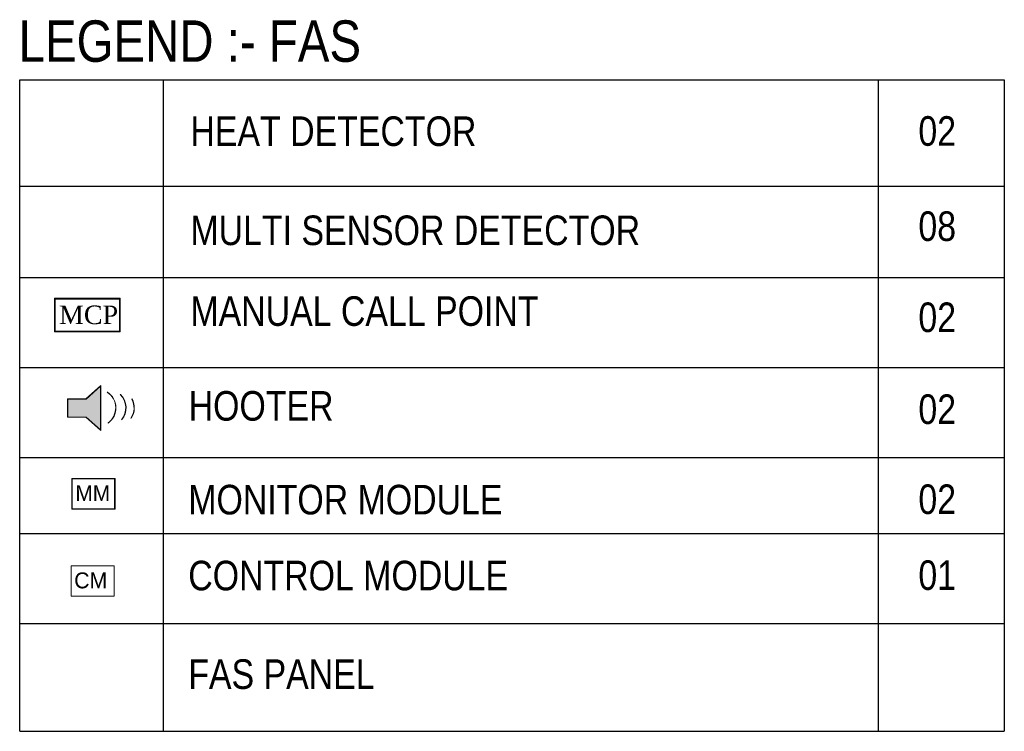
# Model space of a CAD drawing. Header units: millimetres. Extents: x -116878 to 389011, y -1241 to 103674.
# Tile 2 of 103: x 2471 to 10796, y 12446 to 18465. Entities that reach past the tile are written whole.
import ezdxf

# ---------------------------------------------------------------- set-up
doc = ezdxf.new("R2010")
doc.units = ezdxf.units.MM
doc.header["$MEASUREMENT"] = 0
for name, color, linetype, lineweight in [('FAS CONTROL MODULE', 1, 'Continuous', 0), ('FAS Legend', 6, 'Continuous', 0), ('FAS MINITOR MODULE', 6, 'Continuous', 0), ('Hooter-Loop Sounder', 5, 'Continuous', 15), ('Manual Call Point', 30, 'Continuous', 15)]:
    doc.layers.add(name, color=color, linetype=linetype, lineweight=lineweight)
doc.styles.add('ARL', font='ARIALN.TTF')
doc.styles.add('ROMANT', font='arial.ttf')

# ---------------------------------------------------------------- blocks, each defined once
blk = doc.blocks.new('tyert')
at = {"layer": 'Hooter-Loop Sounder'}
h = blk.add_hatch(color=6, dxfattribs=at)
h.paths.add_polyline_path([(760323.2, 179300.5), (760295.3, 179275.4), (760260.7, 179275.4), (760260.7, 179240.4), (760295.3, 179240.4), (760323.2, 179215.3)])
h.paths.add_polyline_path([(760322.7, 179216.3), (760295.5, 179240.8), (760261.1, 179240.8), (760261.1, 179274.9), (760295.5, 179274.9), (760322.7, 179299.5)], flags=16)
blk.add_hatch(color=256, dxfattribs=at).paths.add_polyline_path([(760295.5, 179240.8), (760322.7, 179216.3), (760322.7, 179299.5), (760295.5, 179274.9), (760261.1, 179274.9), (760261.1, 179240.8)])
h = blk.add_hatch(color=6, dxfattribs=at)
h.paths.add_polyline_path([(760382.6, 179275.2), (760382.2, 179275, -0.279205), (760380.5, 179238.8), (760380.9, 179238.6, 0.279205)])
h.paths.add_polyline_path([(760360.5, 179283.7), (760360.2, 179283.4, -0.39448), (760362.5, 179235.7), (760362.9, 179235.4, 0.39448)])
h.paths.add_polyline_path([(760335.9, 179288), (760335.7, 179287.7, -0.529146), (760337.1, 179229.9), (760337.4, 179229.5, 0.529146)])
at = {"layer": 'Hooter-Loop Sounder', "color": 6}
for p, q in [((760295.3, 179275.4), (760323.2, 179300.5)), ((760295.5, 179274.9), (760322.7, 179299.5)), ((760322.7, 179299.5), (760322.7, 179216.3)), ((760323.2, 179300.5), (760323.2, 179215.3)), ((760260.7, 179275.4), (760295.3, 179275.4)), ((760260.7, 179275.4), (760260.7, 179240.4)), ((760261.1, 179274.9), (760295.5, 179274.9)), ((760261.1, 179274.9), (760261.1, 179240.8)), ((760335.9, 179288), (760335.7, 179287.7)), ((760360.5, 179283.7), (760360.2, 179283.4)), ((760382.6, 179275.2), (760382.2, 179275)), ((760260.7, 179240.4), (760295.3, 179240.4)), ((760261.1, 179240.8), (760295.5, 179240.8)), ((760295.3, 179240.4), (760323.2, 179215.3)), ((760295.5, 179240.8), (760322.7, 179216.3)), ((760362.5, 179235.7), (760362.9, 179235.4)), ((760380.9, 179238.6), (760380.5, 179238.8)), ((760337.4, 179229.5), (760337.1, 179229.9))]:
    blk.add_line(p, q, dxfattribs=at)
for centre, radius, start, end in [((760316.8, 179258.3), 34.9, 305.635, 57.1765), ((760316.8, 179258.3), 35.4, 305.635, 57.1765), ((760335.9, 179258.3), 34.9, 319.7232, 45.8361), ((760335.9, 179258.3), 35.4, 319.7232, 45.8361), ((760351.5, 179258.3), 34.9, 326.0883, 28.4882), ((760351.5, 179258.3), 35.4, 326.0883, 28.4882)]:
    blk.add_arc(centre, radius, start, end, dxfattribs=at)
blk = doc.blocks.new('ert')
at = {"layer": 'Manual Call Point'}
h = blk.add_hatch(color=20, dxfattribs=at)
h.paths.add_polyline_path([(759929.1, 178812.4), (759929.1, 178743.2), (760063.9, 178743.2), (760063.9, 178812.4)])
h.paths.add_polyline_path([(760062.4, 178810.5), (760062.4, 178744.9), (759930.8, 178744.9), (759930.8, 178810.5)], flags=16)
at = {"layer": 'Manual Call Point', "color": 20}
for points in [[(759929.1, 178812.4), (760063.9, 178812.4), (760063.9, 178743.2), (759929.1, 178743.2)], [(759930.8, 178810.5), (760062.4, 178810.5), (760062.4, 178744.9), (759930.8, 178744.9)]]:
    blk.add_lwpolyline(points, close=True, dxfattribs=at)
at = {"layer": 'Manual Call Point', "color": 20, "insert": (759938.6, 178797.2), "char_height": 37.876, "width": 473.451, "attachment_point": 1, "style": 'ROMANT'}
blk.add_mtext('{\\fTimes New Roman|b0|i0|c0|p18;MCP}', dxfattribs=at)
blk = doc.blocks.new('MM')
at = {"layer": 'FAS CONTROL MODULE', "linetype": 'Continuous'}
for points in [[(456442.1, 90526.3), (456558.9, 90526.3), (456558.9, 90443.1), (456442.1, 90443.1)], [(456443.2, 90525.2), (456557.7, 90525.2), (456557.7, 90444.2), (456443.2, 90444.2)]]:
    blk.add_lwpolyline(points, close=True, dxfattribs=at)
blk.add_text('MM', height=42.24, dxfattribs=at).set_placement((456451.5, 90465.1))
blk = doc.blocks.new('CONTROL MODULE')
at = {"layer": 'FAS CONTROL MODULE', "linetype": 'Continuous'}
blk.add_lwpolyline([(110963, 48512), (111535, 48512), (111535, 48107), (110963, 48107)], close=True, dxfattribs=at)
blk.add_text('CM', height=211.2, dxfattribs=at).set_placement((111004, 48211))

msp = doc.modelspace()

# ---------------------------------------------------------------- linework, layer by layer
at = {"layer": 'FAS Legend', "color": 0, "lineweight": 30}
for p, q in [((2471.2, 12445.9), (2471.2, 17956.1)), ((2471.2, 17956.1), (10796.4, 17956.1)), ((3685.3, 17956.1, 0), (3685.3, 12445.9)), ((9729.2, 17956.1), (9729.2, 12445.9)), ((10796.4, 17956.1), (10796.4, 12445.9)), ((2471.2, 17057.9, 0), (10796.4, 17057.9, 0)), ((2471.2, 16284.2, 0), (10796.4, 16284.2, 0)), ((2471.2, 15522.7, 0), (10796.4, 15522.7, 0)), ((2471.2, 14761.2, 0), (10796.4, 14761.2, 0)), ((2471.2, 14119.2, 0), (10796.4, 14119.2, 0)), ((2471.2, 13357.7, 0), (10796.4, 13357.7, 0)), ((2471.2, 13357.7, 0), (10796.4, 13357.7, 0)), ((2471.2, 12445.9, 0), (10796.4, 12445.9, 0))]:
    msp.add_line(p, q, dxfattribs=at)

# ---------------------------------------------------------------- block references
at = {"layer": 'FAS CONTROL MODULE', "linetype": 'Continuous', "xscale": 0.6363855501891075, "yscale": 0.6363855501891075, "zscale": 0.6363855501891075}
msp.add_blockref('CONTROL MODULE', (-67709.2, -17025.5), dxfattribs=at)
at = {"layer": 'FAS Legend', "color": 1}
for name, p, xscale, yscale, zscale in [('ert', (-3139067.4, -723167.7, 0), 4.134375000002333, 4.134375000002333, 4.134375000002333), ('tyert', (-3391782.2, -785228.6, 0), 4.465124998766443, 4.465124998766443, 4.465124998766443)]:
    msp.add_blockref(name, p, dxfattribs=dict(at, xscale=xscale, yscale=yscale, zscale=zscale))
at = {"layer": 'FAS MINITOR MODULE', "xscale": 3.120784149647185, "yscale": 3.120784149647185, "zscale": 3.120784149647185}
msp.add_blockref('MM', (-1421544.4, -267928), dxfattribs=at)

# ---------------------------------------------------------------- texts
at = {"layer": 'FAS Legend', "color": 0, "lineweight": 30, "style": 'ARL'}
msp.add_text('LEGEND :- FAS', height=350, dxfattribs=at).set_placement((2461.8, 18108.7, 0))
for s, p in [('HEAT DETECTOR ', (3914.9, 17396.8)), ('02', (10069.9, 17398.4, 0)), ('08', (10069.9, 16593.5, 0)), ('MULTI SENSOR DETECTOR ', (3914.9, 16558.4, 0)), ('MANUAL CALL POINT ', (3914.9, 15875.3)), ('02', (10069.9, 15822.9, 0)), ('HOOTER ', (3899.7, 15073.6)), ('02', (10069.9, 15045.4, 0)), ('MONITOR MODULE', (3896.5, 14280.5, 0)), ('02', (10069.9, 14283.9)), ('CONTROL MODULE', (3896.5, 13638.5, 0)), ('01', (10069.9, 13641.9, 0)), ('FAS PANEL ', (3896.5, 12804.6))]:
    msp.add_text(s, height=250, rotation=0.00001, dxfattribs=at).set_placement(p)

doc.saveas('drawing.dxf')
